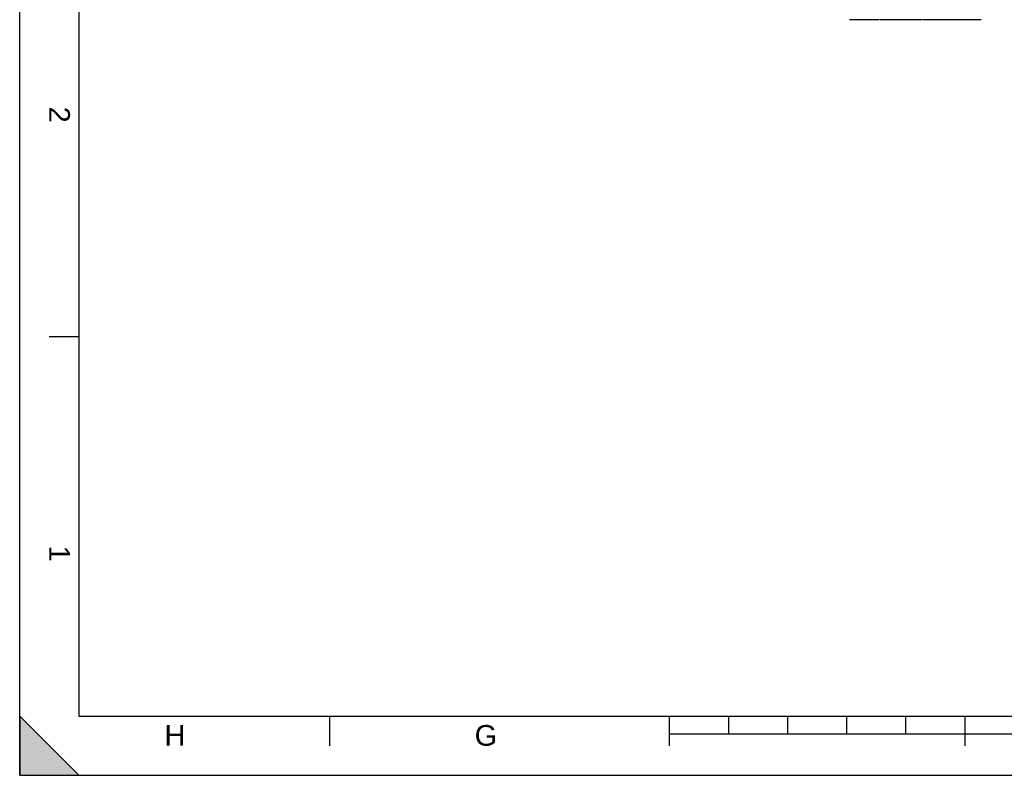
# Model space of a CAD drawing. Header units: millimetres. Extents: x 0 to 420, y 0 to 297.
# Tile 1 of 35: x 0 to 167, y 0 to 128. Entities that reach past the tile are written whole.
import ezdxf

# ---------------------------------------------------------------- set-up
doc = ezdxf.new("R2010")
doc.units = ezdxf.units.MM
doc.header["$LTSCALE"] = 23.1
doc.layers.get('0').update_dxf_attribs({"linetype": 'CONTINUOUS'})
doc.layers.add('06_COURBES', color=7, linetype='CONTINUOUS')
doc.styles.add('TEXTSTYLE_2', font='arial.ttf')

# ---------------------------------------------------------------- blocks, each defined once
blk = doc.blocks.new('MARGEA3_BL0', base_point=(210.000078, 148.5))
at = {"color": 7, "linetype": 'Continuous'}
for p, q in [((0.000078, 0), (0.000078, 297)), ((10.000078, 287.000001), (10.000078, 10.000001)), ((5.000078, 74.250001), (10.000078, 74.250001)), ((10.000078, 0.000001), (0.000078, 10.000001)), ((0.000078, 10.000001), (0.000078, 0.000001)), ((10.000078, 0.000001), (0.000078, 10.000001)), ((10.000078, 10.000001), (410.000078, 10.000001)), ((52.500078, 5.000001), (52.500078, 10.000001)), ((110.000078, 5.000001), (110.000078, 10.000001)), ((120.000078, 7.000001), (120.000078, 10.000001)), ((130.000078, 7.000001), (130.000078, 10.000001)), ((140.000078, 7.000001), (140.000078, 10.000001)), ((150.000078, 7.000001), (150.000078, 10.000001)), ((160.000078, 5.000001), (160.000078, 10.000001)), ((110.000078, 7.000001), (310.000078, 7.000001)), ((0.000078, 0.000001), (10.000078, 0.000001)), ((0.000078, 0), (420.000078, 0))]:
    blk.add_line(p, q, dxfattribs=at)
blk.add_solid([(0.000078, 0.000001), (10.000078, 0.000001), (0.000078, 10.000001)], dxfattribs=at)
at = {"color": 7, "linetype": 'Continuous', "style": 'TEXTSTYLE_2', "oblique": 0.00001872}
for s, p in [('2', (5.000078, 113.125001)), ('1', (5.000078, 38.875001))]:
    blk.add_text(s, height=3.5, rotation=270, dxfattribs=at).set_placement(p)
for s, p in [('H', (24.500078, 5.000001)), ('G', (77.000078, 5.000001))]:
    blk.add_text(s, height=3.5, dxfattribs=at).set_placement(p)

msp = doc.modelspace()

# ---------------------------------------------------------------- linework, layer by layer
at = {"color": 7, "linetype": 'Continuous'}
for q in [(0, 297), (420, 0)]:
    msp.add_line((0, 0), q, dxfattribs=at)
at = {"layer": '06_COURBES', "color": 4, "linetype": 'Continuous'}
for p, q in [((145.41, 127.81), (140.43, 127.81)), ((147.01, 127.81), (145.5, 127.81)), ((152.42, 127.81), (147.04, 127.81)), ((152.82, 127.81), (152.48, 127.81)), ((157.3, 127.81), (152.9, 127.81)), ((157.71, 127.81), (157.36, 127.81)), ((161.99, 127.81), (157.72, 127.81)), ((162.72, 127.81), (161.99, 127.81))]:
    msp.add_line(p, q, dxfattribs=at)

# ---------------------------------------------------------------- block references
at = {"color": 7, "linetype": 'Continuous'}
msp.add_blockref('MARGEA3_BL0', (210, 148.5), dxfattribs=at)

doc.saveas('drawing.dxf')
